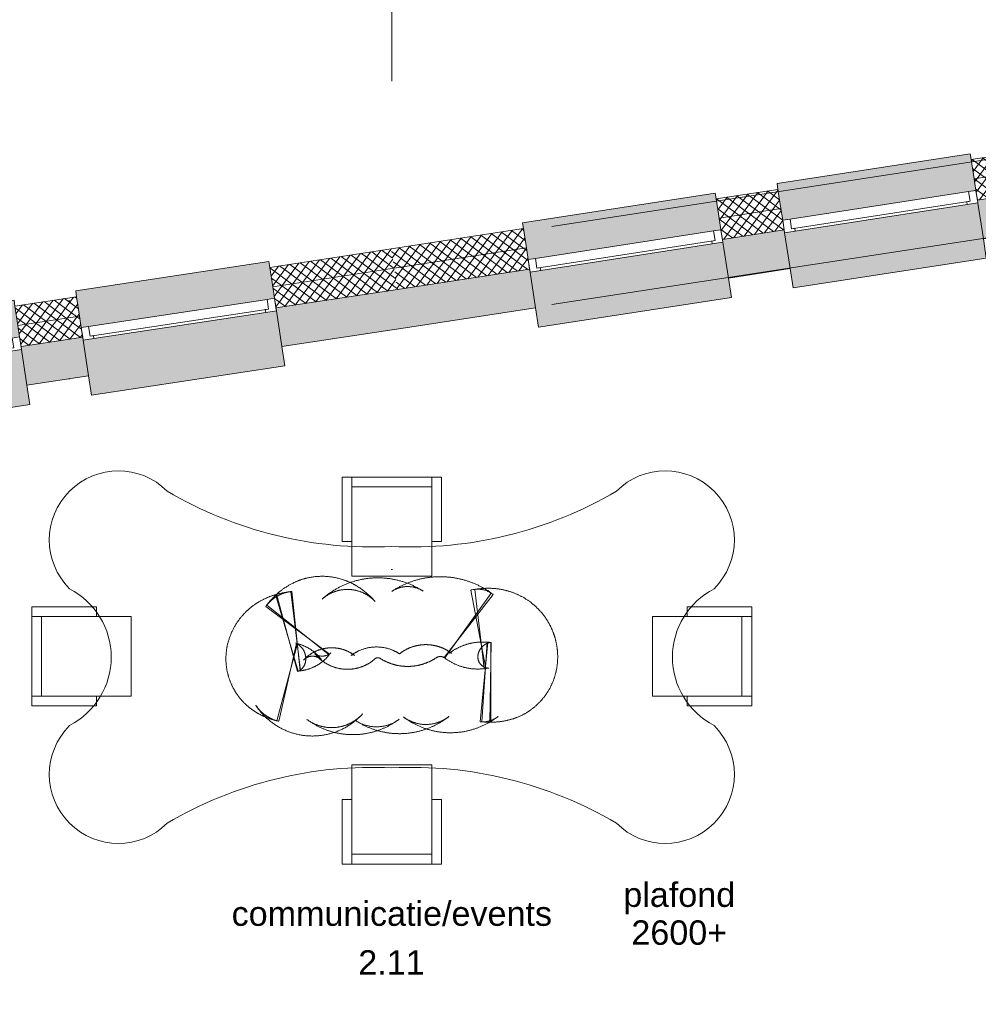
# Model space of a CAD drawing. Extents: x -238422 to 258194, y -34825 to 126331.
# Tile 33 of 239: x -194901 to -189994, y 47423 to 52464. Entities that reach past the tile are written whole.
import ezdxf

# ---------------------------------------------------------------- set-up
doc = ezdxf.new("R2010")
doc.units = 0
doc.header["$LTSCALE"] = 50
doc.linetypes.add('_ .', pattern=[190, 90, -50, 0, -50])
doc.linetypes.add('B0701', pattern=[117.059997, 77.999997, -39.06])
for name, color, linetype in [('00 Bestaand', 7, 'CONTINUOUS'), ('00 Bestaand Afdek-arcering', 7, 'CONTINUOUS'), ('00 Bestaand Doorsnede-arcering', 7, 'CONTINUOUS'), ('00 Bestaand Laagscheidingslijnen', 7, 'CONTINUOUS'), ('00 Bestaand Ramen', 7, 'CONTINUOUS'), ('00 Ruimtenummer', 7, 'CONTINUOUS'), ('00 tekst plafond', 7, 'CONTINUOUS'), ('82 Interieur', 7, 'CONTINUOUS'), ('A Stramien', 7, 'CONTINUOUS'), ('Tekst_dim 1_ 50', 7, 'CONTINUOUS'), ('WM5448--', 1, 'CONTINUOUS')]:
    doc.layers.add(name, color=color, linetype=linetype)
doc.styles.add('GENERATED_STYLE_1', font='ARIAL.TTF')
pattern_1 = [(53.62474, (0, 0), (-30.193123, 22.240174), []), (143.62474, (0, 0), (22.240174, 30.193123), [])]
pattern_2 = [(53.76737, (0, 0), (-30.248396, 22.16494), []), (143.76737, (0, 0), (22.16494, 30.248396), [])]

# ---------------------------------------------------------------- blocks, each defined once
blk = doc.blocks.new('R1a metaal 15_18')
at = {"layer": '00 Bestaand Ramen', "color": 1, "linetype": 'Continuous', "lineweight": 0}
for p, q in [((-500, 160), (-500, 190)), ((-500, 190), (500, 190)), ((500, 190), (500, 160)), ((-500, 0), (-462, 0)), ((-500, -65), (-500, 0)), ((-462, 0), (-462, -50)), ((-462, 0), (462, 0)), ((462, -50), (462, 0)), ((462, 0), (500, 0)), ((500, 0), (500, -65)), ((-462, -50), (-445, -50)), ((-462, -50), (462, -50)), ((-462, -50), (462, -50)), ((-445, -50), (-445, -65)), ((445, -65), (445, -50)), ((445, -50), (462, -50)), ((-445, -65), (-500, -65)), ((445, -65), (-445, -65)), ((500, -65), (445, -65)), ((-500, -250), (-500, -350)), ((500, -350), (500, -250)), ((-500, -350), (500, -350))]:
    blk.add_line(p, q, dxfattribs=at)
at = {"layer": '00 Bestaand Ramen', "color": 2, "linetype": 'Continuous', "lineweight": 0}
for p, q in [((-500, 0), (-500, -50)), ((500, 0), (500, -50)), ((-500, -50), (-500, -65)), ((500, -50), (500, -65))]:
    blk.add_line(p, q, dxfattribs=at)
blk = doc.blocks.new('Wall_23_2', base_point=(31965, 25323.3))
at = {"layer": '00 Bestaand Afdek-arcering', "linetype": 'Continuous', "lineweight": 0}
for points in [[(31305.1, 25476.1), (31281.2, 25634.2), (31276.7, 25663.9), (30288, 25513.9), (30292.5, 25484.3), (30316.5, 25326.1)], [(30000.6, 25278.2), (29976.6, 25436.4), (29972.1, 25466), (28983.4, 25316.1), (28987.9, 25286.4), (29011.9, 25128.2)], [(30326.2, 25261.8), (30353.9, 25078.9), (30368.9, 24980), (31357.6, 25130), (31342.6, 25228.9), (31314.9, 25411.8)], [(29021.6, 25063.9), (29049.4, 24881), (29064.4, 24782.2), (30053.1, 24932.1), (30038.1, 25031), (30010.3, 25213.9)]]:
    blk.add_hatch(color=255, dxfattribs=at).paths.add_polyline_path(points, flags=0)
at = {"layer": '00 Bestaand Doorsnede-arcering', "linetype": 'Continuous', "lineweight": 0}
h = blk.add_hatch(dxfattribs=at)
h.set_pattern_fill('13_45GR_ISOLATIE_0002', color=255, style=0, pattern_type=2)
h.set_pattern_definition(pattern_1)
h.paths.add_polyline_path([(31903.1, 25728.6), (31281.2, 25634.2), (31296.1, 25535.4), (31918.2, 25629.7)], flags=0)
h = blk.add_hatch(dxfattribs=at)
h.set_pattern_fill('13_45GR_ISOLATIE_0002', color=255, style=0, pattern_type=2)
h.set_pattern_definition(pattern_1)
h.paths.add_polyline_path([(31918.2, 25629.7), (31296.1, 25535.4), (31305.1, 25476.1), (31312.6, 25426.6), (31934.8, 25521)], flags=0)
for points in [[(31312.6, 25426.6), (31314.9, 25411.8), (31342.6, 25228.9), (31965, 25323.3), (31934.8, 25521)], [(30324, 25276.7), (30008.1, 25228.7), (30010.3, 25213.9), (30038.1, 25031), (30353.9, 25078.9), (30326.2, 25261.8)], [(29019.4, 25078.8), (28351.2, 24977.4), (28372, 24778.3), (29049.4, 24881), (29021.6, 25063.9)]]:
    blk.add_hatch(color=255, dxfattribs=at).paths.add_polyline_path(points, flags=0)
h = blk.add_hatch(dxfattribs=at)
h.set_pattern_fill('13_45GR_ISOLATIE_0002', color=255, style=0, pattern_type=2)
h.set_pattern_definition(pattern_1)
h.paths.add_polyline_path([(30292.5, 25484.3), (29976.6, 25436.4), (29991.6, 25337.5), (30307.5, 25385.4)], flags=0)
h = blk.add_hatch(dxfattribs=at)
h.set_pattern_fill('13_45GR_ISOLATIE_0002', color=255, style=0, pattern_type=2)
h.set_pattern_definition(pattern_1)
h.paths.add_polyline_path([(30307.5, 25385.4), (29991.6, 25337.5), (30000.6, 25278.2), (30008.1, 25228.7), (30324, 25276.7), (30316.5, 25326.1)], flags=0)
h = blk.add_hatch(dxfattribs=at)
h.set_pattern_fill('13_45GR_ISOLATIE_0002', color=255, style=0, pattern_type=2)
h.set_pattern_definition(pattern_1)
h.paths.add_polyline_path([(28987.9, 25286.4), (28329.3, 25186.5), (28339.8, 25087), (29002.9, 25187.5)], flags=0)
h = blk.add_hatch(dxfattribs=at)
h.set_pattern_fill('13_45GR_ISOLATIE_0002', color=255, style=0, pattern_type=2)
h.set_pattern_definition(pattern_1)
h.paths.add_polyline_path([(29002.9, 25187.5), (28339.8, 25087), (28351.2, 24977.4), (29019.4, 25078.8), (29011.9, 25128.2)], flags=0)
at = {"layer": '00 Bestaand', "color": 2, "linetype": 'Continuous', "lineweight": 0}
for p, q in [((31903.1, 25728.6), (31281.2, 25634.2)), ((31281.2, 25634.2), (31296.1, 25535.4)), ((31296.1, 25535.4), (31305.1, 25476.1)), ((30292.5, 25484.3), (29976.6, 25436.4)), ((30292.5, 25484.3), (30307.5, 25385.4)), ((31305.1, 25476.1), (31312.6, 25426.6)), ((29976.6, 25436.4), (29991.6, 25337.5)), ((31312.6, 25426.6), (31314.9, 25411.8)), ((31314.9, 25411.8), (31342.6, 25228.9)), ((30307.5, 25385.4), (30316.5, 25326.1)), ((29991.6, 25337.5), (30000.6, 25278.2)), ((30316.5, 25326.1), (30324, 25276.7)), ((31342.6, 25228.9), (31965, 25323.3)), ((28987.9, 25286.4), (28329.3, 25186.5)), ((28987.9, 25286.4), (29002.9, 25187.5)), ((30000.6, 25278.2), (30008.1, 25228.7)), ((30324, 25276.7), (30326.2, 25261.8)), ((30326.2, 25261.8), (30353.9, 25078.9)), ((30008.1, 25228.7), (30010.3, 25213.9)), ((30010.3, 25213.9), (30038.1, 25031)), ((29002.9, 25187.5), (29011.9, 25128.2)), ((29011.9, 25128.2), (29019.4, 25078.8)), ((29019.4, 25078.8), (29021.6, 25063.9)), ((29021.6, 25063.9), (29049.4, 24881)), ((30038.1, 25031), (30353.9, 25078.9)), ((28372, 24778.3), (29049.4, 24881))]:
    blk.add_line(p, q, dxfattribs=at)
at = {"layer": '00 Bestaand Laagscheidingslijnen', "color": 2, "linetype": 'Continuous', "lineweight": 0}
for p, q in [((31296.1, 25535.4), (31918.2, 25629.7)), ((31312.6, 25426.6), (31934.8, 25521)), ((29991.6, 25337.5), (30307.5, 25385.4)), ((30008.1, 25228.7), (30324, 25276.7)), ((28339.8, 25087), (29002.9, 25187.5)), ((28351.2, 24977.4), (29019.4, 25078.8))]:
    blk.add_line(p, q, dxfattribs=at)
at = {"layer": '00 Bestaand Ramen', "color": 1, "linetype": 'Continuous', "lineweight": 0, "xscale": -0.9999999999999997, "zscale": 1000, "rotation": 8.624739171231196}
for p in [(30810.8, 25401.1), (29506.2, 25203.2)]:
    blk.add_blockref('R1a metaal 15_18', p, dxfattribs=at)
blk = doc.blocks.new('R1a metaal 15_19')
at = {"layer": '00 Bestaand Ramen', "color": 1, "linetype": 'Continuous', "lineweight": 0}
for p, q in [((-500.4, 160), (-500.4, 190)), ((-500.4, 190), (500.4, 190)), ((500.4, 190), (500.4, 160)), ((-500.4, 0), (-462.4, 0)), ((-500.4, -65), (-500.4, 0)), ((-462.4, 0), (-462.4, -50)), ((-462.4, 0), (462.4, 0)), ((462.4, -50), (462.4, 0)), ((462.4, 0), (500.4, 0)), ((500.4, 0), (500.4, -65)), ((-462.4, -50), (-445.4, -50)), ((-462.4, -50), (462.4, -50)), ((-462.4, -50), (462.4, -50)), ((-445.4, -50), (-445.4, -65)), ((445.4, -65), (445.4, -50)), ((445.4, -50), (462.4, -50)), ((-445.4, -65), (-500.4, -65)), ((445.4, -65), (-445.4, -65)), ((500.4, -65), (445.4, -65)), ((-500.4, -250), (-500.4, -350)), ((500.4, -350), (500.4, -250)), ((-500.4, -350), (500.4, -350))]:
    blk.add_line(p, q, dxfattribs=at)
at = {"layer": '00 Bestaand Ramen', "color": 2, "linetype": 'Continuous', "lineweight": 0}
for p, q in [((-500.4, 0), (-500.4, -50)), ((500.4, 0), (500.4, -50)), ((-500.4, -50), (-500.4, -65)), ((500.4, -50), (500.4, -65))]:
    blk.add_line(p, q, dxfattribs=at)
blk = doc.blocks.new('R1a metaal 15_20')
at = {"layer": '00 Bestaand Ramen', "color": 1, "linetype": 'Continuous', "lineweight": 0}
for p, q in [((-499.4, 160), (-499.4, 190)), ((-499.4, 190), (499.4, 190)), ((499.4, 190), (499.4, 160)), ((-499.4, 0), (-461.4, 0)), ((-499.4, -65), (-499.4, 0)), ((-461.4, 0), (-461.4, -50)), ((-461.4, 0), (461.4, 0)), ((461.4, -50), (461.4, 0)), ((461.4, 0), (499.4, 0)), ((499.4, 0), (499.4, -65)), ((-461.4, -50), (-444.4, -50)), ((-461.4, -50), (461.4, -50)), ((-461.4, -50), (461.4, -50)), ((-444.4, -50), (-444.4, -65)), ((444.4, -65), (444.4, -50)), ((444.4, -50), (461.4, -50)), ((-444.4, -65), (-499.4, -65)), ((444.4, -65), (-444.4, -65)), ((499.4, -65), (444.4, -65)), ((-499.4, -250), (-499.4, -350)), ((499.4, -350), (499.4, -250)), ((-499.4, -350), (499.4, -350))]:
    blk.add_line(p, q, dxfattribs=at)
at = {"layer": '00 Bestaand Ramen', "color": 2, "linetype": 'Continuous', "lineweight": 0}
for p, q in [((-499.4, 0), (-499.4, -50)), ((499.4, 0), (499.4, -50)), ((-499.4, -50), (-499.4, -65)), ((499.4, -50), (499.4, -65))]:
    blk.add_line(p, q, dxfattribs=at)
blk = doc.blocks.new('Wall_24_2', base_point=(35558, 25877.4))
at = {"layer": '00 Bestaand Afdek-arcering', "linetype": 'Continuous', "lineweight": 0}
for points in [[(34896.4, 26028.3), (34872, 26186.5), (34867.4, 26216.1), (33878.3, 26063.6), (33882.9, 26033.9), (33907.3, 25875.8)], [(33591, 25827), (33566.6, 25985.1), (33562.1, 26014.8), (32575, 25862.6), (32579.6, 25832.9), (32604, 25674.8)], [(33917.2, 25811.5), (33945.4, 25628.7), (33960.6, 25529.9), (34949.7, 25682.4), (34934.5, 25781.2), (34906.3, 25964.1)], [(32613.9, 25610.5), (32642.1, 25427.7), (32657.4, 25328.9), (33644.4, 25481.1), (33629.1, 25579.9), (33600.9, 25762.8)]]:
    blk.add_hatch(color=255, dxfattribs=at).paths.add_polyline_path(points, flags=0)
at = {"layer": '00 Bestaand Doorsnede-arcering', "linetype": 'Continuous', "lineweight": 0}
h = blk.add_hatch(dxfattribs=at)
h.set_pattern_fill('13_45GR_ISOLATIE_0002', color=255, style=0, pattern_type=2)
h.set_pattern_definition(pattern_2)
h.paths.add_polyline_path([(35495.7, 26282.6), (34872, 26186.5), (34887.3, 26087.6), (35510.9, 26183.8)], flags=0)
h = blk.add_hatch(dxfattribs=at)
h.set_pattern_fill('13_45GR_ISOLATIE_0002', color=255, style=0, pattern_type=2)
h.set_pattern_definition(pattern_2)
h.paths.add_polyline_path([(35510.9, 26183.8), (34887.3, 26087.6), (34896.4, 26028.3), (34904, 25978.9), (35527.6, 26075.1)], flags=0)
for points in [[(34904, 25978.9), (34906.3, 25964.1), (34934.5, 25781.2), (35558, 25877.4), (35527.6, 26075.1)], [(33914.9, 25826.4), (33598.7, 25777.6), (33600.9, 25762.8), (33629.1, 25579.9), (33945.4, 25628.7), (33917.2, 25811.5)], [(32611.6, 25625.4), (31934.8, 25521), (31965, 25323.3), (32642.1, 25427.7), (32613.9, 25610.5)]]:
    blk.add_hatch(color=255, dxfattribs=at).paths.add_polyline_path(points, flags=0)
h = blk.add_hatch(dxfattribs=at)
h.set_pattern_fill('13_45GR_ISOLATIE_0002', color=255, style=0, pattern_type=2)
h.set_pattern_definition(pattern_2)
h.paths.add_polyline_path([(33882.9, 26033.9), (33566.6, 25985.1), (33581.9, 25886.3), (33898.2, 25935.1)], flags=0)
h = blk.add_hatch(dxfattribs=at)
h.set_pattern_fill('13_45GR_ISOLATIE_0002', color=255, style=0, pattern_type=2)
h.set_pattern_definition(pattern_2)
h.paths.add_polyline_path([(33898.2, 25935.1), (33581.9, 25886.3), (33591, 25827), (33598.7, 25777.6), (33914.9, 25826.4), (33907.3, 25875.8)], flags=0)
h = blk.add_hatch(dxfattribs=at)
h.set_pattern_fill('13_45GR_ISOLATIE_0002', color=255, style=0, pattern_type=2)
h.set_pattern_definition(pattern_2)
h.paths.add_polyline_path([(32579.6, 25832.9), (31903.1, 25728.6), (31918.2, 25629.7), (32594.9, 25734.1)], flags=0)
h = blk.add_hatch(dxfattribs=at)
h.set_pattern_fill('13_45GR_ISOLATIE_0002', color=255, style=0, pattern_type=2)
h.set_pattern_definition(pattern_2)
h.paths.add_polyline_path([(32594.9, 25734.1), (31918.2, 25629.7), (31934.8, 25521), (32611.6, 25625.4), (32604, 25674.8)], flags=0)
at = {"layer": '00 Bestaand', "color": 2, "linetype": 'Continuous', "lineweight": 0}
for p, q in [((35495.7, 26282.6), (34872, 26186.5)), ((34872, 26186.5), (34887.3, 26087.6)), ((34887.3, 26087.6), (34896.4, 26028.3)), ((33882.9, 26033.9), (33566.6, 25985.1)), ((33882.9, 26033.9), (33898.2, 25935.1)), ((34896.4, 26028.3), (34904, 25978.9)), ((33566.6, 25985.1), (33581.9, 25886.3)), ((34904, 25978.9), (34906.3, 25964.1)), ((34906.3, 25964.1), (34934.5, 25781.2)), ((33898.2, 25935.1), (33907.3, 25875.8)), ((33581.9, 25886.3), (33591, 25827)), ((33907.3, 25875.8), (33914.9, 25826.4)), ((34934.5, 25781.2), (35558, 25877.4)), ((32579.6, 25832.9), (31903.1, 25728.6)), ((32579.6, 25832.9), (32594.9, 25734.1)), ((33591, 25827), (33598.7, 25777.6)), ((33914.9, 25826.4), (33917.2, 25811.5)), ((33917.2, 25811.5), (33945.4, 25628.7)), ((33598.7, 25777.6), (33600.9, 25762.8)), ((33600.9, 25762.8), (33629.1, 25579.9)), ((32594.9, 25734.1), (32604, 25674.8)), ((32604, 25674.8), (32611.6, 25625.4)), ((32611.6, 25625.4), (32613.9, 25610.5)), ((32613.9, 25610.5), (32642.1, 25427.7)), ((33629.1, 25579.9), (33945.4, 25628.7)), ((31965, 25323.3), (32642.1, 25427.7))]:
    blk.add_line(p, q, dxfattribs=at)
at = {"layer": '00 Bestaand Laagscheidingslijnen', "color": 2, "linetype": 'Continuous', "lineweight": 0}
for p, q in [((34887.3, 26087.6), (35510.9, 26183.8)), ((34904, 25978.9), (35527.6, 26075.1)), ((33581.9, 25886.3), (33898.2, 25935.1)), ((33598.7, 25777.6), (33914.9, 25826.4)), ((31918.2, 25629.7), (32594.9, 25734.1)), ((31934.8, 25521), (32611.6, 25625.4))]:
    blk.add_line(p, q, dxfattribs=at)
at = {"layer": '00 Bestaand Ramen', "color": 1, "linetype": 'Continuous', "lineweight": 0, "xscale": -0.9999999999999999, "zscale": 1000, "rotation": 8.767374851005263}
for name, p in [('R1a metaal 15_19', (34401.8, 25952.1)), ('R1a metaal 15_20', (33097.5, 25750.9))]:
    blk.add_blockref(name, p, dxfattribs=at)
blk = doc.blocks.new('Wall_143_2', base_point=(31356.1, 23636))
at = {"layer": '82 Interieur', "color": 9, "linetype": 'B0701', "lineweight": 0}
for radius, start, end in [(321.3, 167.3834, 235.8596), (87.5, 347.2126, 56.6328)]:
    blk.add_arc((31378.1, 23631.2), radius, start, end, dxfattribs=at)
blk = doc.blocks.new('Wall_144_2', base_point=(31365, 23612.9))
at = {"layer": '82 Interieur', "color": 9, "linetype": 'B0701', "lineweight": 0}
for radius, start, end in [(54.3, 55.2149, 71.0931), (354.5, 236.1493, 251.6731)]:
    blk.add_arc((31395.3, 23659.7), radius, start, end, dxfattribs=at)
blk = doc.blocks.new('Wall_145_2', base_point=(31378.1, 23606.7))
at = {"layer": '82 Interieur', "color": 9, "linetype": 'B0701', "lineweight": 0}
blk.add_line((31422.9, 23708), (31317.8, 23313), dxfattribs=at)
for radius, start in [(149, 251.0931), (557.8, 251.4617)]:
    blk.add_arc((31461.2, 23852), radius, start, 255.1074, dxfattribs=at)
blk = doc.blocks.new('Wall_146_2', base_point=(31460.3, 23555.9))
at = {"layer": '82 Interieur', "color": 9, "linetype": 'B0701', "lineweight": 0}
blk.add_line((31419, 23709), (31328.2, 23310.4), dxfattribs=at)
for radius, start, end in [(216.5, 32.8623, 77.1603), (192.2, 212.8623, 257.1603)]:
    blk.add_arc((31370.9, 23497.8), radius, start, end, dxfattribs=at)
blk = doc.blocks.new('Wall_147_2', base_point=(31460.3, 23555.9))
at = {"layer": '82 Interieur', "color": 9, "linetype": 'B0701', "lineweight": 0}
blk.add_line((31755.8, 23347.9), (31755.8, 23347.9), dxfattribs=at)
for radius, start, end in [(62.6, 32.8623, 136.9226), (346.2, 212.8623, 317.5882)]:
    blk.add_arc((31500.2, 23581.4), radius, start, end, dxfattribs=at)
blk = doc.blocks.new('Wall_148_2', base_point=(31649.4, 23560))
at = {"layer": '82 Interieur', "color": 9, "linetype": 'B0701', "lineweight": 0}
blk.add_line((31454.5, 23624.1), (31454.5, 23624.1), dxfattribs=at)
for radius, start, end in [(196, 53.2551, 137.1601), (212.8, 233.2551, 317.7868)]:
    blk.add_arc((31598.2, 23490.8), radius, start, end, dxfattribs=at)
blk = doc.blocks.new('Wall_149_2', base_point=(31649.4, 23560))
at = {"layer": '82 Interieur', "color": 9, "linetype": 'B0701', "lineweight": 0}
for radius, start, end in [(14.3, 53.2551, 126.8771), (394.4, 233.2551, 306.8771)]:
    blk.add_arc((31706.9, 23636.4), radius, start, end, dxfattribs=at)
blk = doc.blocks.new('Wall_150_2', base_point=(31886.1, 23563.3))
at = {"layer": '82 Interieur', "color": 9, "linetype": 'B0701', "lineweight": 0}
for radius, start, end in [(215.4, 56.6636, 126.8771), (193.4, 236.6636, 306.8771)]:
    blk.add_arc((31827.6, 23475.6), radius, start, end, dxfattribs=at)
blk = doc.blocks.new('Wall_151_2', base_point=(31886.1, 23563.3))
at = {"layer": '82 Interieur', "color": 9, "linetype": 'B0701', "lineweight": 0}
for radius, start, end in [(1.07, 56.6636, 128.4965), (407.7, 236.6636, 308.4965)]:
    blk.add_arc((31945.4, 23654.7), radius, start, end, dxfattribs=at)
blk = doc.blocks.new('Wall_152_2', base_point=(32145.2, 23571.5))
at = {"layer": '82 Interieur', "color": 9, "linetype": 'B0701', "lineweight": 0}
for radius, start, end in [(218.2, 52.7894, 128.4965), (190.6, 232.7894, 308.4965)]:
    blk.add_arc((32080.5, 23484.7), radius, start, end, dxfattribs=at)
blk = doc.blocks.new('Wall_153_2', base_point=(32145.2, 23571.5))
at = {"layer": '82 Interieur', "color": 9, "linetype": 'B0701', "lineweight": 0}
blk.add_line((32450.7, 23335.7), (32450.7, 23335.7), dxfattribs=at)
for radius, start, end in [(10.4, 52.7894, 121.9443), (398.4, 232.7894, 307.8581)]:
    blk.add_arc((32206.2, 23650.2), radius, start, end, dxfattribs=at)
blk = doc.blocks.new('Wall_154_2', base_point=(32386.9, 23605.7))
at = {"layer": '82 Interieur', "color": 9, "linetype": 'B0701', "lineweight": 0}
for p, q in [((32397.6, 23715.1), (32358, 23308.3)), ((32200.6, 23659.1), (32200.7, 23659))]:
    blk.add_line(p, q, dxfattribs=at)
for radius, start, end in [(279.9, 84.4385, 127.3426), (128.8, 264.4385, 308.5012)]:
    blk.add_arc((32370.5, 23436.5), radius, start, end, dxfattribs=at)
blk = doc.blocks.new('Wall_155_2', base_point=(32386.9, 23605.7))
at = {"layer": '82 Interieur', "color": 9, "linetype": 'B0701', "lineweight": 0}
for p, q in [((32394.5, 23715.4), (32366.4, 23307.6)), ((32413.1, 23714.7), (32412.2, 23306))]:
    blk.add_line(p, q, dxfattribs=at)
for radius in [280.2, 688.9]:
    blk.add_arc((32413.8, 23994.9), radius, 266.0547, 269.8687, dxfattribs=at)
blk = doc.blocks.new('Wall_156_2', base_point=(32412.9, 23604.7))
at = {"layer": '82 Interieur', "color": 9, "linetype": 'B0701', "lineweight": 0}
blk.add_line((32414.8, 23714.7), (32407.6, 23306), dxfattribs=at)
for radius, start, end in [(29.4, 88.9859, 107.9732), (379.4, 268.9859, 285.5118)]:
    blk.add_arc((32414.3, 23685.3), radius, start, end, dxfattribs=at)
blk = doc.blocks.new('Wall_157_2', base_point=(32434.4, 23607.3))
at = {"layer": '82 Interieur', "color": 9, "linetype": 'B0701', "lineweight": 0}
for radius, start, end in [(78.3, 104.3829, 175.3441), (330.4, 285.9983, 356.1667)]:
    blk.add_arc((32424.7, 23637.4), radius, start, end, dxfattribs=at)
blk = doc.blocks.new('Wall_158_2', base_point=(32456.3, 23636))
at = {"layer": '82 Interieur', "color": 9, "linetype": 'B0701', "lineweight": 0}
for radius, start, end in [(350.9, 355.8776, 54.0966), (57.9, 176.8065, 235.2598)]:
    blk.add_arc((32404.4, 23640.5), radius, start, end, dxfattribs=at)
blk = doc.blocks.new('Wall_159_2', base_point=(32435.6, 23682.3))
at = {"layer": '82 Interieur', "color": 9, "linetype": 'B0701', "lineweight": 0}
for radius, start, end in [(357.1, 54.4156, 89.7896), (51.7, 233.196, 270.2969)]:
    blk.add_arc((32402.4, 23634.4), radius, start, end, dxfattribs=at)
blk = doc.blocks.new('Wall_160_2', base_point=(32402.9, 23692.7))
at = {"layer": '82 Interieur', "color": 9, "linetype": 'B0701', "lineweight": 0}
blk.add_line((32386.9, 23581.1), (32310.1, 23982.6), dxfattribs=at)
for radius, start in [(495.2, 89.9311), (86.4, 90.2969)]:
    blk.add_arc((32403.1, 23496.3), radius, start, 100.8221, dxfattribs=at)
blk = doc.blocks.new('Wall_161_2', base_point=(32241.3, 23724.1))
at = {"layer": '82 Interieur', "color": 9, "linetype": 'B0701', "lineweight": 0}
for p, q in [((32173.7, 23637.3), (32424.9, 23959.8)), ((32379.1, 23579.9), (32331.4, 23985.9))]:
    blk.add_line(p, q, dxfattribs=at)
for radius, start, end in [(127.9, 52.0791, 96.6929), (280.9, 232.0791, 276.6929)]:
    blk.add_arc((32346.3, 23858.9), radius, start, end, dxfattribs=at)
blk = doc.blocks.new('Wall_162_2', base_point=(32241.3, 23724.1))
at = {"layer": '82 Interieur', "color": 9, "linetype": 'B0701', "lineweight": 0}
blk.add_line((32177.4, 23634.6), (32414.9, 23967.3), dxfattribs=at)
for radius, end in [(448.2, 123.6231), (39.5, 123.4988)]:
    blk.add_arc((32154.5, 23602.5), radius, 54.477, end, dxfattribs=at)
blk = doc.blocks.new('Wall_163_2', base_point=(31905.6, 23725.1))
at = {"layer": '82 Interieur', "color": 9, "linetype": 'B0701', "lineweight": 0}
for radius, start, end in [(146.3, 57.2348, 123.6231), (262.5, 237.3453, 303.6418)]:
    blk.add_arc((31987.3, 23853.9), radius, start, end, dxfattribs=at)
blk = doc.blocks.new('Wall_164_2', base_point=(31905.6, 23725.1))
at = {"layer": '82 Interieur', "color": 9, "linetype": 'B0701', "lineweight": 0}
for radius, start, end in [(428.1, 57.2348, 131.8024), (19.3, 55.734, 131.4895)]:
    blk.add_arc((31834.7, 23616.9), radius, start, end, dxfattribs=at)
blk = doc.blocks.new('Wall_165_2', base_point=(31603, 23719.4))
at = {"layer": '82 Interieur', "color": 9, "linetype": 'B0701', "lineweight": 0}
for radius, start, end in [(194.3, 43.147, 131.8024), (214.5, 223.3111, 311.8306)]:
    blk.add_arc((31678.9, 23791.2), radius, start, end, dxfattribs=at)
blk = doc.blocks.new('Wall_166_2', base_point=(31603, 23719.4))
at = {"layer": '82 Interieur', "color": 9, "linetype": 'B0701', "lineweight": 0}
for radius, start, end in [(677.8, 43.147, 46.5146), (269, 43.0161, 46.7401)]:
    blk.add_arc((31326.2, 23460.6), radius, start, end, dxfattribs=at)
blk = doc.blocks.new('Wall_167_2', base_point=(31586.6, 23735.9))
at = {"layer": '82 Interieur', "color": 9, "linetype": 'B0701', "lineweight": 0}
for radius, start, end in [(392.9, 46.3512, 59.0209), (15.9, 226.7401, 239.6789)]:
    blk.add_arc((31521.3, 23668), radius, start, end, dxfattribs=at)
blk = doc.blocks.new('Wall_168_2', base_point=(31570, 23748.6))
at = {"layer": '82 Interieur', "color": 9, "linetype": 'B0701', "lineweight": 0}
for radius, start, end in [(338.9, 59.1041, 115.369), (69.8, 238.7665, 296.1415)]:
    blk.add_arc((31549.6, 23714), radius, start, end, dxfattribs=at)
blk = doc.blocks.new('Wall_169_2', base_point=(31532.8, 23750.6))
at = {"layer": '82 Interieur', "color": 9, "linetype": 'B0701', "lineweight": 0}
for radius, start, end in [(363.5, 115.6036, 136.5891), (45.3, 294.6772, 316.6887)]:
    blk.add_arc((31561.4, 23692.5), radius, start, end, dxfattribs=at)
blk = doc.blocks.new('Wall_170_2', base_point=(31514.4, 23737))
at = {"layer": '82 Interieur', "color": 9, "linetype": 'B0701', "lineweight": 0}
blk.add_line((31587.8, 23653.6), (31260.5, 23898.6), dxfattribs=at)
for radius, start in [(499.4, 136.6162), (90.6, 136.6887)]:
    blk.add_arc((31660.3, 23599.3), radius, start, 143.18, dxfattribs=at)
blk = doc.blocks.new('Wall_171_2', base_point=(31425.4, 23678))
at = {"layer": '82 Interieur', "color": 9, "linetype": 'B0701', "lineweight": 0}
for p, q in [((31438.6, 23568.8), (31389.5, 23974.6)), ((31585.8, 23651), (31265.9, 23905.6))]:
    blk.add_line(p, q, dxfattribs=at)
for radius, start, end in [(186.6, 96.8876, 141.4815), (222.2, 276.8876, 321.4815)]:
    blk.add_arc((31411.9, 23789.4), radius, start, end, dxfattribs=at)
blk = doc.blocks.new('Wall_172_2', base_point=(31425.4, 23678))
at = {"layer": '82 Interieur', "color": 9, "linetype": 'B0701', "lineweight": 0}
for p, q in [((31424, 23566.2), (31316.2, 23960.5)), ((31436.6, 23568.6), (31394.8, 23975.2))]:
    blk.add_line(p, q, dxfattribs=at)
for radius in [487.1, 78.3]:
    blk.add_arc((31444.7, 23490.7), radius, 95.8802, 105.285, dxfattribs=at)
blk = doc.blocks.new('Wall_173_2', base_point=(31395, 23672.3))
at = {"layer": '82 Interieur', "color": 9, "linetype": 'B0701', "lineweight": 0}
blk.add_line((31425.9, 23566.8), (31311, 23959), dxfattribs=at)
for radius, start, end in [(371.4, 106.3337, 122.1714), (37.4, 286.3337, 301.1275)]:
    blk.add_arc((31415.4, 23602.6), radius, start, end, dxfattribs=at)
blk = doc.blocks.new('Wall_174_2', base_point=(31376.2, 23663.7))
at = {"layer": '82 Interieur', "color": 9, "linetype": 'B0701', "lineweight": 0}
for radius, start, end in [(342.8, 121.9441, 167.3161), (66, 302.7618, 347.5065)]:
    blk.add_arc((31399.1, 23626.1), radius, start, end, dxfattribs=at)
blk = doc.blocks.new('Bureaustoel 2 15+')
at = {"layer": '82 Interieur', "color": 1, "linetype": 'Continuous', "lineweight": 0}
for p, q in [((204, 254), (-204, 254)), ((-204, 254), (-204, 76)), ((204, 254), (-204, 254)), ((-204, 254), (-204, 76)), ((204, 76), (204, 254)), ((204, 76), (204, 254)), ((-204, 76), (-254, 76)), ((-254, 76), (-254, -254)), ((-254, 76), (-254, -254)), ((-254, 76), (-204, 76)), ((-204, 76), (-204, -204)), ((254, 76), (204, 76)), ((204, 76), (204, -204)), ((204, 76), (254, 76)), ((254, -254), (254, 76)), ((254, 76), (254, -254)), ((-204, -204), (204, -204)), ((-204, -254), (-204, -204)), ((204, -254), (204, -204)), ((-254, -254), (254, -254)), ((-254, -254), (-204, -254)), ((-204, -254), (204, -254)), ((204, -254), (254, -254))]:
    blk.add_line(p, q, dxfattribs=at)
blk = doc.blocks.new('Bureaustoel 2 15+_2')
at = {"layer": '82 Interieur', "color": 1, "linetype": 'Continuous', "lineweight": 0}
for p, q in [((204, 254), (-204, 254)), ((-204, 254), (-204, 76)), ((204, 254), (-204, 254)), ((-204, 254), (-204, 76)), ((204, 76), (204, 254)), ((204, 76), (204, 254)), ((-204, 76), (-254, 76)), ((-254, 76), (-254, -254)), ((-254, 76), (-254, -254)), ((-254, 76), (-204, 76)), ((-204, 76), (-204, -204)), ((254, 76), (204, 76)), ((204, 76), (204, -204)), ((204, 76), (254, 76)), ((254, -254), (254, 76)), ((254, 76), (254, -254)), ((-204, -204), (204, -204)), ((-204, -254), (-204, -204)), ((204, -254), (204, -204)), ((-254, -254), (254, -254)), ((-254, -254), (-204, -254)), ((-204, -254), (204, -254)), ((204, -254), (254, -254))]:
    blk.add_line(p, q, dxfattribs=at)
blk = doc.blocks.new('Slab_12_2', base_point=(33342.7, 23638.8))
at = {"layer": '82 Interieur', "color": 1, "linetype": 'Continuous', "lineweight": 0, "flags": 128}
blk.add_lwpolyline([(33342.7, 23638.8, -0.280746), (33556.1, 23988.8, 1), (33056.1, 24488.8, -0.146335), (31906.1, 24205.5, -0.146335), (30756.1, 24488.8, 1), (30256.1, 23988.8, -0.280746), (30469.4, 23638.8, -0.280746), (30256.1, 23288.8, 1), (30756.1, 22788.8, -0.146335), (31906.1, 23072.2, -0.146335), (33056.1, 22788.8, 1), (33556.1, 23288.8, -0.280746)], format="xyb", close=True, dxfattribs=at)
blk = doc.blocks.new('dasg')
at = {"layer": 'A Stramien', "color": 9, "linetype": '_ .', "lineweight": 0, "flags": 128}
blk.add_lwpolyline([(-229037.9, 63309.5), (-229037.9, 93947.6)], dxfattribs=at)
for points in [[(-214381.2, 83692), (-232630.2, 80887.9, -0.123), (-260004.1, 85070.4)], [(-214381.2, 83292), (-232630.2, 80487.9, -0.123), (-260004.1, 84670.4)]]:
    blk.add_lwpolyline(points, format="xyb", dxfattribs=at)
at = {"layer": '00 Bestaand', "color": 1, "lineweight": 0}
for name, p in [('Wall_24_2', (-225386, 81599.5)), ('Wall_23_2', (-228979, 81045.4))]:
    blk.add_blockref(name, p, dxfattribs=at)
at = {"layer": '82 Interieur', "color": 1, "linetype": 'Continuous', "lineweight": 0}
blk.add_blockref('Slab_12_2', (-227601.3, 79360.9), dxfattribs=at)
at = {"layer": '82 Interieur', "color": 1, "linetype": 'Continuous', "lineweight": 0, "zscale": 1000}
for p, rotation in [((-229037.9, 80029.1), 180), ((-227449.3, 79364.9), 90)]:
    blk.add_blockref('Bureaustoel 2 15+', p, dxfattribs=dict(at, rotation=rotation))
at = {"layer": '82 Interieur', "color": 1, "lineweight": 0}
for name, p in [('Wall_168_2', (-229374, 79470.7)), ('Wall_164_2', (-229038.4, 79447.2)), ('Wall_162_2', (-228702.7, 79446.2)), ('Wall_169_2', (-229411.2, 79472.7)), ('Wall_167_2', (-229357.4, 79458)), ('Wall_165_2', (-229341, 79441.5)), ('Wall_163_2', (-229038.4, 79447.2)), ('Wall_161_2', (-228702.7, 79446.2)), ('Wall_160_2', (-228541.1, 79414.8)), ('Wall_159_2', (-228508.4, 79404.4)), ('Wall_173_2', (-229549, 79394.4)), ('Wall_170_2', (-229429.6, 79459.1)), ('Wall_171_2', (-229518.7, 79400.1)), ('Wall_172_2', (-229518.7, 79400.1)), ('Wall_166_2', (-229341, 79441.5)), ('Wall_174_2', (-229567.8, 79385.8)), ('Wall_158_2', (-228487.7, 79358)), ('Wall_143_2', (-229587.9, 79358)), ('Wall_144_2', (-229579, 79335)), ('Wall_146_2', (-229483.8, 79277.9)), ('Wall_145_2', (-229565.9, 79328.8)), ('Wall_148_2', (-229294.6, 79282.1)), ('Wall_150_2', (-229057.9, 79285.4)), ('Wall_152_2', (-228798.8, 79293.6)), ('Wall_154_2', (-228557.1, 79327.7)), ('Wall_157_2', (-228509.6, 79329.4)), ('Wall_155_2', (-228557.1, 79327.7)), ('Wall_156_2', (-228531.1, 79326.8)), ('Wall_147_2', (-229483.8, 79277.9)), ('Wall_149_2', (-229294.6, 79282.1)), ('Wall_151_2', (-229057.9, 79285.4)), ('Wall_153_2', (-228798.8, 79293.6))]:
    blk.add_blockref(name, p, dxfattribs=at)
at = {"layer": '82 Interieur', "color": 1, "linetype": 'Continuous', "lineweight": 0, "xscale": -1, "zscale": 1000, "rotation": 270}
blk.add_blockref('Bureaustoel 2 15+_2', (-230626.6, 79364.9), dxfattribs=at)
at = {"layer": '82 Interieur', "color": 1, "linetype": 'Continuous', "lineweight": 0, "zscale": 1000}
blk.add_blockref('Bureaustoel 2 15+', (-229037.9, 78555.4), dxfattribs=at)
at = {"layer": '00 Ruimtenummer', "color": 2, "linetype": 'Continuous', "lineweight": 0, "insert": (-229039.6, 77797.9), "char_height": 125, "attachment_point": 5, "style": 'GENERATED_STYLE_1'}
blk.add_mtext('{2.11}', dxfattribs=at)
at = {"layer": '00 tekst plafond', "color": 1, "linetype": 'Continuous', "lineweight": 0, "insert": (-227566.3, 78046.9), "char_height": 125, "attachment_point": 5, "line_spacing_factor": 0.930826, "style": 'GENERATED_STYLE_1'}
blk.add_mtext('{plafond\\P2600+}', dxfattribs=at)
at = {"layer": 'Tekst_dim 1_ 50', "color": 1, "linetype": 'Continuous', "lineweight": 0, "insert": (-229037.9, 78046.9), "char_height": 125, "attachment_point": 5, "style": 'GENERATED_STYLE_1'}
blk.add_mtext('{communicatie/events}', dxfattribs=at)

msp = doc.modelspace()

# ---------------------------------------------------------------- block references
at = {"layer": 'WM5448--'}
msp.add_blockref('dasg', (36041.72169, -30160.8573), dxfattribs=at)

doc.saveas('drawing.dxf')
